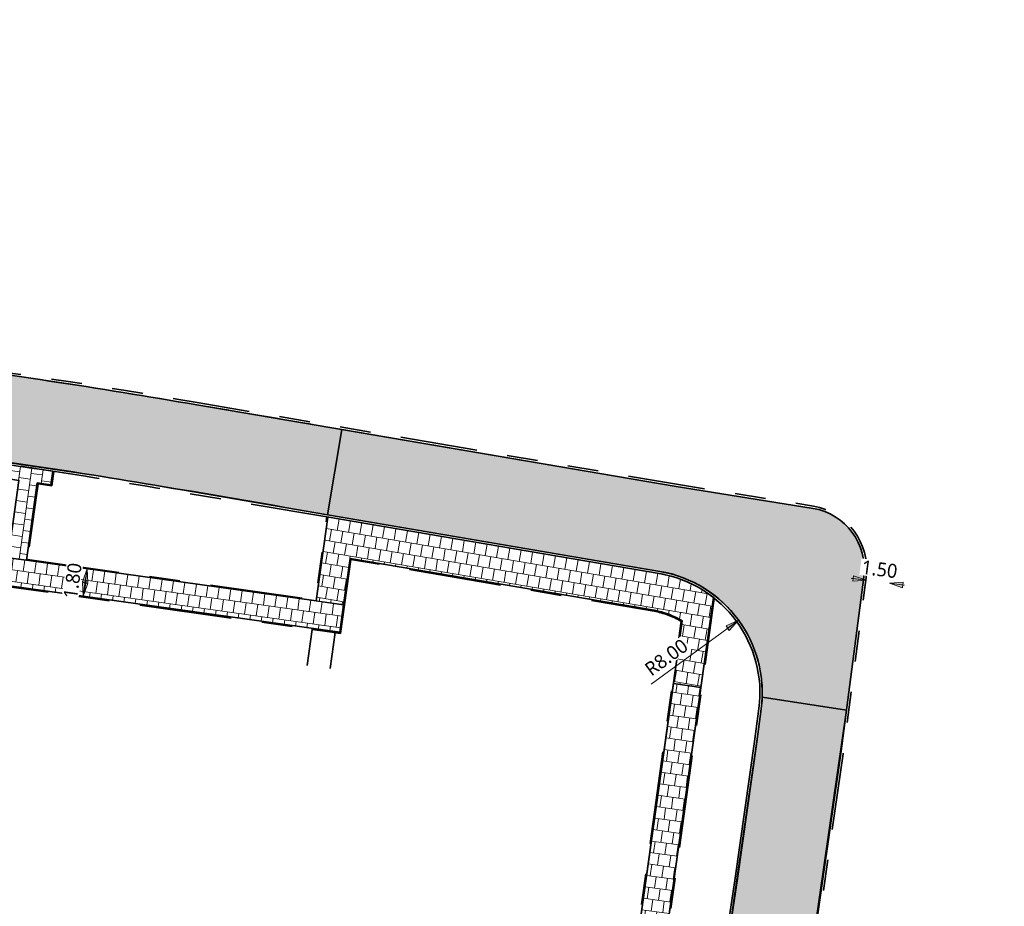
# Model space of a CAD drawing. Header units: metres. Extents: x 253823 to 255319, y 593130 to 593771.
# Tile 36 of 37: x 254162 to 254226, y 593472 to 593529. Entities that reach past the tile are written whole.
import ezdxf

# ---------------------------------------------------------------- set-up
doc = ezdxf.new("R2010")
doc.units = ezdxf.units.M
doc.linetypes.add('VH-OPSLUITBAND_60X200', pattern=[12, 6, -2, 2, -2])
doc.linetypes.add('VH-TROTTOIRBAND_130-150', pattern=[15, 5, -2, 2, -2, 2, -2])
doc.layers.add('HULPLIJN ARCERING', color=6, linetype='Continuous', plot=False)
for name, color, linetype, lineweight in [('N-WE-VH-KANTOPSLUITING_OPSLUITBAND_60X200-G', 150, 'VH-OPSLUITBAND_60X200', 35), ('N-WE-VH-KANTOPSLUITING_TROTTOIRBAND_130 150-G', 210, 'VH-TROTTOIRBAND_130-150', 35), ('N-WE-VH-KANTVERHARDING-G', 2, 'Continuous', 35), ('N-WE-VH-VERHARDING_TEGEL-45MM DIK-A', 252, 'Continuous', 18), ('N-WE-VH-VERHARDING_TEGEL-G', 252, 'Continuous', 35), ('X-XX-AL-M', 7, 'Continuous', 18), ('X-XX-AL-ZONE_LEIDINGSTROOK-NUTS_VOORSTEL-M', 7, 'Continuous', 18)]:
    doc.layers.add(name, color=color, linetype=linetype, lineweight=lineweight)
doc.layers.add('N01-WE-VH-VERHARDING_BETONSTRAATSTEEN-ROODZWART NUANCE-KEPER-A', color=7, linetype='Continuous', lineweight=18, true_color=0xc63527)
doc.styles.add('Roelofs', font='segoeui.ttf', dxfattribs={"height": 1.8})
doc.dimstyles.new('Roelofs Standaard', dxfattribs={"dimtxt": 1.8, "dimasz": 1, "dimexe": 2, "dimexo": 2, "dimgap": 0.7, "dimtad": 1, "dimlfac": -1, "dimzin": 0, "dimdsep": 46, "dimtxsty": 'Roelofs', "dimblk": 'Pijl', "dimcen": 0, "dimdle": 2, "dimclrd": 256, "dimclre": 253, "dimclrt": 256, "dimazin": 0, "dimtfac": 1, "dimtofl": 0, "dimtmove": 0, "dimatfit": 3, "dimldrblk": 'Pijl', "dimfxl": 1, "dimtolj": 1, "dimtzin": 0, "dimlwd": 18, "dimlwe": 18, "dimarcsym": 0})
pattern_1 = [(306.99, (0, 0), (0.3676092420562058, -0.05172953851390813), [0.7875, -0.2625]), (216.9900000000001, (0.4193387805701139, 0.3158797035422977), (0.3676092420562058, -0.05172953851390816), [0.7874999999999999, -0.2625])]

# ---------------------------------------------------------------- blocks, each defined once
blk = doc.blocks.new('Pijl')
h = blk.add_hatch(color=256)
h.paths.add_polyline_path([(2.220446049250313e-16, 0), (-1.75, 0.352142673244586), (-1.749922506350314, 1.310063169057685e-14)])
h.paths.add_polyline_path([(-1.749922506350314, 1.310063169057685e-14), (-1.749845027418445, -0.3520757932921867), (0, 0)])
for p, q in [((-1.901878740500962, 1.4210854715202e-14), (0, 0)), ((0, 0), (-1.75, 0.352142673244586)), ((-1.75, 0.352142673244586), (-1.749845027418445, -0.3520757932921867)), ((0, 0), (-1.749845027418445, -0.3520757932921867))]:
    blk.add_line(p, q)
blk = doc.blocks.new('*D188')
at = {"layer": 'X-XX-AL-ZONE_LEIDINGSTROOK-NUTS_VOORSTEL-M', "lineweight": 18, "transparency": 16777216}
for p, q in [((254216.6220326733, 593493.1237913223), (254216.126205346, 593493.1882526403)), ((254219.1011693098, 593492.801484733), (254219.5969966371, 593492.737023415))]:
    blk.add_line(p, q, dxfattribs=at)
at = {"layer": 'X-XX-AL-ZONE_LEIDINGSTROOK-NUTS_VOORSTEL-M', "lineweight": 18, "transparency": 16777216, "xscale": 0.5, "yscale": 0.5, "zscale": 0.5}
for p, rotation in [((254217.1178600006, 593493.0593300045), 352.5926599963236), ((254218.6053419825, 593492.8659460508), 172.5926599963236)]:
    blk.add_blockref('Pijl', p, dxfattribs=dict(at, rotation=rotation))
at = {"layer": 'X-XX-AL-ZONE_LEIDINGSTROOK-NUTS_VOORSTEL-M', "transparency": 16777216, "insert": (254217.9670451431, 593493.7736995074), "char_height": 0.9, "attachment_point": 5, "rotation": 352.59265999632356, "style": 'Roelofs', "bg_fill": 3, "box_fill_scale": 1.1, "bg_fill_color": 256, "bg_fill_true_color": 13158600, "bg_fill_transparency": 0}
blk.add_mtext('\\A1;1.50', dxfattribs=at)
at = {"layer": 'Defpoints', "color": 0, "transparency": 16777216}
for p in [(254217.1178599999, 593493.05933), (254218.6053419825, 593492.8659460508), (254218.6053419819, 593492.8659460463)]:
    blk.add_point(p, dxfattribs=at)
blk = doc.blocks.new('*D184')
at = {"layer": 'Defpoints', "color": 0, "transparency": 16777216}
blk.add_point((254164.4225182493, 593492.2792504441), dxfattribs=at)
at = {"layer": 'X-XX-AL-M', "color": 253, "lineweight": 18, "transparency": 16777216}
for p, q in [((254165.6628163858, 593493.922923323), (254167.5099499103, 593493.6638774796)), ((254165.4128270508, 593492.1403674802), (254167.2599605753, 593491.8813216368))]:
    blk.add_line(p, q, dxfattribs=at)
at = {"layer": 'X-XX-AL-M', "lineweight": 18, "transparency": 16777216}
blk.add_line((254166.3390932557, 593492.5153590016), (254166.4501996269, 593493.3076060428), dxfattribs=at)
at = {"layer": 'X-XX-AL-M', "lineweight": 18, "transparency": 16777216, "xscale": 0.5, "yscale": 0.5, "zscale": 0.5}
for p, rotation in [((254166.5196411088, 593493.8027604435), 82.01678665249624), ((254166.2696517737, 593492.0202046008), 262.0167866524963)]:
    blk.add_blockref('Pijl', p, dxfattribs=dict(at, rotation=rotation))
at = {"layer": 'X-XX-AL-M', "transparency": 16777216, "insert": (254165.5846857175, 593493.025073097), "char_height": 0.9, "attachment_point": 5, "rotation": 82.01678665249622, "style": 'Roelofs', "bg_fill": 3, "box_fill_scale": 1.1, "bg_fill_color": 256, "bg_fill_true_color": 13158600, "bg_fill_transparency": 0}
blk.add_mtext('\\A1;1.80', dxfattribs=at)
at = {"layer": 'Defpoints', "color": 0, "transparency": 16777216}
for p in [(254164.6725075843, 593494.0618062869), (254166.5196411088, 593493.8027604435)]:
    blk.add_point(p, dxfattribs=at)
blk = doc.blocks.new('*D23')
at = {"layer": 'Defpoints', "color": 0, "transparency": 16777216}
for p in [(254208.8161095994, 593490.4690391), (254202.3533438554, 593485.7538870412)]:
    blk.add_point(p, dxfattribs=at)
at = {"layer": 'X-XX-AL-M', "lineweight": 18, "transparency": 16777216}
blk.add_line((254203.1344022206, 593486.3237373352), (254208.4121867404, 593490.1743420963), dxfattribs=at)
at = {"layer": 'X-XX-AL-M', "lineweight": 18, "transparency": 16777216, "xscale": 0.5, "yscale": 0.5, "zscale": 0.5, "rotation": 36.11401690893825}
blk.add_blockref('Pijl', (254208.8161095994, 593490.4690391), dxfattribs=at)
at = {"layer": 'X-XX-AL-M', "transparency": 16777216, "insert": (254204.1303396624, 593488.0596828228), "char_height": 0.9, "attachment_point": 5, "rotation": 36.11401690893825, "style": 'Roelofs', "bg_fill": 3, "box_fill_scale": 1.1, "bg_fill_color": 256, "bg_fill_true_color": 13158600, "bg_fill_transparency": 0}
blk.add_mtext('\\A1;R8.00', dxfattribs=at)

msp = doc.modelspace()

# ---------------------------------------------------------------- hatches: boundary and pattern name
at = {"layer": 'N-WE-VH-VERHARDING_TEGEL-45MM DIK-A'}
h = msp.add_hatch(dxfattribs=at)
h.set_pattern_fill('AVH-TEGEL_300X300_HALFST-SO', color=149, scale=5, angle=82.02000000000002, pattern_type=2)
h.set_pattern_definition([(82.02000000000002, (254139.8204012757, 593497.5473375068), (-0.2672481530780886, 0.7947977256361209), [0.75, -0.75]), (172.02, (254139.8204012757, 593497.5473375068), (-0.1041205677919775, -0.7427374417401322), [])])
h.paths.add_polyline_path([(254141.0087718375, 593497.3806779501), (254139.8204012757, 593497.5473375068), (254112.8578297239, 593501.3286245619), (254112.5621670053, 593499.5524740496), (254182.9237369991, 593489.6848212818), (254183.1737263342, 593491.4673771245), (254162.5811207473, 593494.3553269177), (254161.3927501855, 593494.5219864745)])
h = msp.add_hatch(dxfattribs=at)
h.set_pattern_fill('AVH-TEGEL_300X300_HALFST-SO', color=149, scale=5, angle=172.02, pattern_type=2)
h.set_pattern_definition([(172.02, (254139.8204012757, 593497.5473375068), (-0.7947977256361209, -0.2672481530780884), [0.75, -0.75]), (262.02, (254139.8204012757, 593497.5473375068), (0.7427374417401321, -0.1041205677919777), [])])
h.paths.add_polyline_path([(254161.3927501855, 593494.5219864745), (254162.0973544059, 593499.5365873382), (254161.2093243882, 593499.6847412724), (254161.3330006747, 593500.5762173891), (254162.0461857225, 593500.4725431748), (254163.5893132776, 593500.2437258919), (254164.3018959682, 593500.1359857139), (254164.175643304, 593499.2448375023), (254163.2856808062, 593499.3792118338), (254162.5811207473, 593494.3553269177)])
h = msp.add_hatch(dxfattribs=at)
h.set_pattern_fill('AVH-TEGEL_300X300_HALFST-SO', color=149, scale=5, angle=260.33, pattern_type=2)
h.set_pattern_definition([(260.33, (254197.6654982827, 593494.5152770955), (0.2436919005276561, -0.8023336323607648), [0.7499999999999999, -0.7499999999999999]), (350.33, (254197.6654982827, 593494.5152770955), (0.1259799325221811, 0.7393436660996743), [])])
edge = h.paths.add_edge_path()
edge.add_line((254203.6712627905, 593493.4924650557), (254182.1540301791, 593497.1569584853))
edge.add_line((254182.1540301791, 593497.1569584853), (254181.3911704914, 593491.7173664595))
edge.add_line((254181.3911704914, 593491.7173664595), (254183.1737263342, 593491.4673771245))
edge.add_line((254183.1737263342, 593491.4673771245), (254183.5957831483, 593494.4768648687))
edge.add_line((254183.5957831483, 593494.4768648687), (254203.3470402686, 593491.1131259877))
edge.add_arc((254202.3534193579, 593485.7544678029), 5.450000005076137, 59.053761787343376, 79.49532438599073, ccw=False)
edge.add_line((254205.1559922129, 593490.4286613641), (254204.5876116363, 593486.3711658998))
edge.add_line((254204.5876116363, 593486.3711658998), (254206.3664725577, 593486.0947994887))
edge.add_line((254206.3664725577, 593486.0947994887), (254207.1853484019, 593491.940504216))
edge.add_arc((254202.3533438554, 593485.7538870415), 7.850000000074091, 52.00868788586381, 80.33496825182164)
h = msp.add_hatch(dxfattribs=at)
h.set_pattern_fill('AVH-TEGEL_300X300_HALFST-SO', color=149, scale=5, angle=262.02, pattern_type=2)
h.set_pattern_definition([(262.02, (253985.4613487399, 593404.4237742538), (0.267248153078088, -0.7947977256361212), [0.75, -0.75]), (352.02, (253985.4613487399, 593404.4237742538), (0.1041205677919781, 0.7427374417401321), [])])
h.paths.add_polyline_path([(254206.3664725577, 593486.0947994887), (254204.5876116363, 593486.3711658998), (254196.265630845, 593426.9630595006), (254198.0482333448, 593426.7134030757)])
at = {"layer": 'N01-WE-VH-VERHARDING_BETONSTRAATSTEEN-ROODZWART NUANCE-KEPER-A'}
h = msp.add_hatch(dxfattribs=at)
h.set_pattern_fill('AVH-BSS_KEIFORMAAT_KEPER-SO', color=256, scale=5, angle=306.99, pattern_type=2)
h.set_pattern_definition(pattern_1)
edge = h.paths.add_edge_path()
edge.add_line((254154.4719993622, 593507.3020944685), (254120.0221491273, 593511.3184506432))
edge.add_arc((254134.9041727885, 593591.8630551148), 81.90792353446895, 249.2765757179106, 259.5316638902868, ccw=False)
edge.add_arc((254107.7330398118, 593519.9469298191), 5.030230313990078, 168.6737733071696, 248.8790853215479, ccw=False)
edge.add_line((254102.8007739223, 593520.9348418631), (254101.1496108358, 593507.9773938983))
edge.add_line((254101.1496108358, 593507.9773938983), (254107.3626677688, 593507.3995543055))
edge.add_arc((254097.5059132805, 593402.4936800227), 105.3679176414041, 80.59502778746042, 84.6323569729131, ccw=False)
edge.add_line((254114.7242509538, 593506.4452404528), (254118.3478186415, 593505.8785452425))
edge.add_line((254118.3478186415, 593505.8785452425), (254118.4187, 593505.86746))
edge.add_line((254118.4187, 593505.86746), (254153.80040386, 593501.742463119))
edge.add_arc((254081.297350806, 592945.2136488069), 561.2316935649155, 79.65089430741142, 82.57746620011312, ccw=False)
edge.add_line((254182.1200394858, 593497.3149070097), (254183.0602109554, 593502.8354212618))
edge.add_arc((253911.9338156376, 591936.5951000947), 1589.533977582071, 80.17905348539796, 80.80161101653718)
edge.add_arc((254104.1688430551, 593104.8335211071), 405.6000000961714, 81.22767607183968, 82.87574272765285)
h = msp.add_hatch(dxfattribs=at)
h.set_pattern_fill('AVH-BSS_KEIFORMAAT_KEPER-SO', color=256, scale=5, angle=306.99, pattern_type=2)
h.set_pattern_definition(pattern_1)
edge = h.paths.add_edge_path()
edge.add_arc((254212.9772983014, 593493.7842369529), 4.000000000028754, 352.5926599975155, 440.3349682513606)
edge.add_line((254213.6488493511, 593497.7274614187), (254204.6366174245, 593499.160850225))
edge.add_line((254204.6366174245, 593499.160850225), (254183.0602109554, 593502.8354212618))
edge.add_line((254183.0602109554, 593502.8354212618), (254182.1200394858, 593497.3149070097))
edge.add_line((254182.1200394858, 593497.3149070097), (254203.6964459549, 593493.640335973))
edge.add_arc((254202.3533438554, 593485.7538870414), 8.000000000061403, -1.9895973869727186, 80.3349682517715, ccw=False)
edge.add_line((254210.3485210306, 593485.4761426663), (254215.8203248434, 593484.6260352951))
edge.add_line((254215.8203248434, 593484.6260352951), (254216.9439169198, 593493.2685464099))
h = msp.add_hatch(dxfattribs=at)
h.set_pattern_fill('AVH-BSS_KEIFORMAAT_KEPER-SO', color=256, scale=5, angle=306.99, pattern_type=2)
h.set_pattern_definition(pattern_1)
edge = h.paths.add_edge_path()
edge.add_line((254215.8203248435, 593484.6260352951), (254210.3485210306, 593485.4761426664))
edge.add_arc((254202.3533438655, 593485.7538870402), 7.999999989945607, 352.59265999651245, 358.0104026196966, ccw=False)
edge.add_line((254210.2865810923, 593484.7225059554), (254197.5789246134, 593396.7626203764))
edge.add_line((254197.5789246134, 593396.7626203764), (254203.0222178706, 593395.9748650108))
edge.add_line((254203.0222178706, 593395.9748650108), (254215.8203248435, 593484.6260352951))

# ---------------------------------------------------------------- linework, layer by layer
at = {"layer": 'Defpoints'}
msp.add_lwpolyline([(254154.4719993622, 593507.3020944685), (254120.0221491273, 593511.3184506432, -0.04477615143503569), (254105.9204600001, 593515.25462, -0.3649850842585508), (254102.8007739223, 593520.9348418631), (254101.1496108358, 593507.9773938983), (254107.3626677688, 593507.3995543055, -0.01761799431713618), (254114.7242509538, 593506.4452404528), (254118.3478186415, 593505.8785452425), (254118.4187, 593505.86746), (254153.80040386, 593501.742463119, -0.0127702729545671), (254182.1200394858, 593497.3149070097), (254183.0602109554, 593502.8354212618, 0.002716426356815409), (254166.0262768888, 593505.6888790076, 0.007191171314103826)], format="xyb", close=True, dxfattribs=at)
at = {"layer": 'Defpoints', "flags": 128}
msp.add_lwpolyline([(254182.1200394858, 593497.3149070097), (254183.0602109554, 593502.8354212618)], dxfattribs=at)
at = {"layer": 'HULPLIJN ARCERING', "flags": 128}
for points in [[(254154.4719993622, 593507.3020944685), (254120.0221491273, 593511.3184506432, -0.003181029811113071), (254118.9985257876, 593511.5143256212), (254118.3478186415, 593505.8785452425), (254118.4187, 593505.86746), (254153.80040386, 593501.742463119, -0.01277027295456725), (254182.1200394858, 593497.3149070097), (254183.0602109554, 593502.8354212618, 0.002716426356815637), (254166.0262768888, 593505.6888790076, 0.007191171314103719)], [(254216.9439169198, 593493.2685464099, 0.4027188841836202), (254213.6488493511, 593497.7274614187), (254204.6366174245, 593499.160850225), (254183.0602109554, 593502.8354212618), (254182.1200394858, 593497.3149070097), (254203.6964459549, 593493.640335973, -0.3754996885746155), (254210.3485210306, 593485.4761426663), (254215.8203248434, 593484.6260352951)], [(254203.6712627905, 593493.4924650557), (254182.1540301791, 593497.1569584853), (254181.3911704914, 593491.7173664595), (254183.1737263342, 593491.4673771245), (254183.5957831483, 593494.4768648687), (254203.3470402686, 593491.1131259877, -0.08943042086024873), (254205.1559922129, 593490.4286613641), (254204.5876116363, 593486.3711658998), (254206.3664725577, 593486.0947994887), (254207.1853484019, 593491.940504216, 0.1242299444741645)], [(254215.8203248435, 593484.6260352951), (254210.3485210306, 593485.4761426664, -0.02364376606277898), (254210.2865810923, 593484.7225059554), (254197.5789246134, 593396.7626203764), (254203.0222178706, 593395.9748650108)]]:
    msp.add_lwpolyline(points, format="xyb", close=True, dxfattribs=at)
for points in [[(254141.0087718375, 593497.3806779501), (254139.8204012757, 593497.5473375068), (254112.8578297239, 593501.3286245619), (254112.5621670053, 593499.5524740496), (254182.9237369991, 593489.6848212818), (254183.1737263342, 593491.4673771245), (254162.5811207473, 593494.3553269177), (254161.3927501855, 593494.5219864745)], [(254206.3664725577, 593486.0947994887), (254204.5876116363, 593486.3711658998), (254196.265630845, 593426.9630595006), (254198.0482333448, 593426.7134030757)]]:
    msp.add_lwpolyline(points, close=True, dxfattribs=at)
at = {"layer": 'N-WE-VH-KANTOPSLUITING_OPSLUITBAND_60X200-G', "flags": 128}
for points in [[(254164.361216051, 593500.1269574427), (254164.2265565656, 593499.1764700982), (254163.3366782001, 593499.3108317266), (254162.6488722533, 593494.4064124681)], [(254183.6466204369, 593494.4073431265), (254182.9748225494, 593489.6170697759), (254112.6117496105, 593499.4849333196), (254097.0527744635, 593406.016667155), (254191.4194960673, 593392.8005115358)], [(254162.6488722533, 593494.4064124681), (254181.3400849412, 593491.7851179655), (254182.0948563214, 593497.1670360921)], [(254193.3209388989, 593392.5342125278), (254207.2399100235, 593491.8974992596)], [(254191.4194960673, 593392.8005115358), (254205.0910381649, 593490.3974779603)]]:
    msp.add_lwpolyline(points, dxfattribs=at)
msp.add_lwpolyline([(254205.0910381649, 593490.3974779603, 0.08755541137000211), (254203.3365323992, 593491.0540516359), (254183.6466204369, 593494.4073431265)], format="xyb", dxfattribs=at)
at = {"layer": 'N-WE-VH-KANTOPSLUITING_TROTTOIRBAND_130 150-G', "flags": 128}
for points in [[(254168.9448046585, 593180.4543274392), (254169.5569567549, 593184.1430390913), (254169.9362032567, 593186.3705748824), (254171.0561023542, 593193.1922375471), (254171.7726023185, 593197.5258046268), (254173.9513167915, 593210.7764424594), (254174.4552657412, 593213.8886423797), (254176.6475751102, 593227.0863623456), (254177.7863897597, 593233.999193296), (254180.1402061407, 593247.920244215), (254182.9383714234, 593264.6897554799), (254185.1348506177, 593277.9207285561), (254185.8093154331, 593281.9998871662), (254187.9326312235, 593295.2942295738), (254188.5222623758, 593299.0464411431), (254189.8683782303, 593307.5962960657), (254191.2169346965, 593316.050578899), (254193.0246601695, 593327.5538173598), (254194.1105548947, 593334.3629963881), (254194.9273042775, 593339.614997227), (254195.5649815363, 593343.6309630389), (254195.7399007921, 593344.7375884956), (254197.5930888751, 593357.2856354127), (254197.9886439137, 593359.9588578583), (254200.3882264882, 593376.7555814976), (254202.6304774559, 593392.1947607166), (254203.0444133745, 593395.0809537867), (254205.5182986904, 593412.1751988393), (254208.2019626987, 593430.5689818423), (254209.503622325, 593439.6446864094), (254210.8728737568, 593448.9866736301), (254211.1400477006, 593450.9550060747), (254211.6860341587, 593454.728550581), (254213.3121263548, 593465.8840076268), (254213.7986428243, 593469.2840751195), (254214.3286844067, 593472.9079222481), (254215.6050143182, 593481.806408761), (254217.092665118, 593493.2492080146, 0.4027188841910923), (254213.6740325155, 593497.8753323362), (254204.6609903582, 593499.3088591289), (254173.6638896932, 593504.5878219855, 0.01194656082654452), (254154.4899863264, 593507.4510134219), (254120.0444882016, 593511.4668622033, -0.04475974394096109), (254105.9738725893, 593515.3947885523, -0.3459023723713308), (254102.9013724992, 593520.5407228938), (254102.9495511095, 593520.91572777)], [(254163.239699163, 593500.2961066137, 0.0006605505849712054), (254162.1946021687, 593500.4508031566, 0.0006605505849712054)], [(254182.0948563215, 593497.1670360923), (254172.6633184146, 593498.7732746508, 0.005747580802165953), (254163.589313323, 593500.243726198, 0.005747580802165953)]]:
    msp.add_lwpolyline(points, format="xyb", dxfattribs=at)
at = {"layer": 'N-WE-VH-KANTOPSLUITING_TROTTOIRBAND_130 150-G', "linetype": 'ByBlock', "flags": 128}
msp.add_lwpolyline([(254201.7317565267, 593426.3962849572), (254202.4617102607, 593431.3993742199), (254203.7636395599, 593440.4769590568), (254205.129720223, 593449.7973130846), (254205.3961754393, 593451.7603504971), (254205.9462462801, 593455.5621239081), (254207.5716837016, 593466.7130890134), (254208.0584006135, 593470.114557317), (254208.588582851, 593473.7393660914), (254209.8583443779, 593482.592058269), (254210.1378328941, 593484.7418443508, 0.4027188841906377), (254203.6712627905, 593493.4924650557), (254182.0948563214, 593497.1670360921)], format="xyb", dxfattribs=at)
at = {"layer": 'N-WE-VH-KANTVERHARDING-G'}
for points in [[(254102.8007739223, 593520.9348418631), (254102.752595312, 593520.5598369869, 0.3459226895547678), (254105.9204600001, 593515.25462, 0.04477615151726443), (254120.0221491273, 593511.3184506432), (254154.4719993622, 593507.3020944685, -0.01194633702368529), (254173.6384523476, 593504.4399943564), (254204.6366174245, 593499.160850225), (254213.6488493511, 593497.7274614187, -0.4027188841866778), (254216.9439169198, 593493.2685464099), (254215.4563935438, 593481.8267272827), (254214.1802335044, 593472.9294251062), (254213.6501882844, 593469.3055531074), (254213.163666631, 593465.9054493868), (254211.5375913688, 593454.750108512), (254210.9914992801, 593450.9758339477), (254210.724343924, 593449.0076384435), (254209.3551744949, 593439.666210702), (254208.0535078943, 593430.5904575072), (254205.3698576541, 593412.1967688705), (254202.8959462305, 593395.1023434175), (254202.481996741, 593392.2160557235), (254200.2397691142, 593376.7771422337), (254197.8402046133, 593359.9804429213)], [(254182.1200394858, 593497.3149070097), (254172.6887575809, 593498.9211019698, 0.01193789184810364), (254153.80040386, 593501.742463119), (254118.4187, 593505.86746), (254114.7242509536, 593506.4452404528, 0.4113390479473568), (254109.0195587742, 593502.3263466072), (254108.6491421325, 593500.1012447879), (254107.9006382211, 593495.6047926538)], [(254187.7540310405, 593389.2639288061), (254190.4090792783, 593388.8926992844, 0.4131805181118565), (254197.1791473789, 593393.983096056), (254197.452150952, 593395.886629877), (254199.9270196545, 593412.9876700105), (254202.6101650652, 593431.377898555), (254203.91208739, 593440.4554347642), (254205.2782500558, 593449.7763482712), (254205.5447238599, 593451.7395226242), (254206.09468907, 593455.5405659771), (254207.7201434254, 593466.6916472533), (254208.2068551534, 593470.0930793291), (254208.7370337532, 593473.7178632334), (254210.0069651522, 593482.5717397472), (254210.2865810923, 593484.7225059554, 0.4027188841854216), (254203.6964459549, 593493.640335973), (254182.1200394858, 593497.3149070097)], [(254205.1559922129, 593490.428661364, 0.08943042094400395), (254203.3470402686, 593491.1131259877), (254183.5957831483, 593494.4768648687)]]:
    msp.add_lwpolyline(points, format="xyb", dxfattribs=at)
msp.add_lwpolyline([(254161.3927501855, 593494.5219864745), (254162.0973544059, 593499.5365873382), (254161.2093243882, 593499.6847412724), (254161.3330006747, 593500.5762173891), (254162.0461857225, 593500.4725431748), (254163.5893132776, 593500.2437258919), (254164.3018959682, 593500.1359857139), (254164.175643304, 593499.2448375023), (254163.2856808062, 593499.3792118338), (254162.5811207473, 593494.3553269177)], close=True, dxfattribs=at)
for points in [[(254164.3018959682, 593500.1359857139), (254164.175643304, 593499.2448375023), (254163.2856808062, 593499.3792118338), (254162.5811207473, 593494.3553269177)], [(254112.5621670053, 593499.5524740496), (254182.9237369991, 593489.6848212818), (254183.5957831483, 593494.4768648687)], [(254162.5811207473, 593494.3553269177), (254181.3911704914, 593491.7173664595), (254182.1540301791, 593497.1569584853)], [(254207.1853484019, 593491.940504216), (254193.2531951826, 593392.4831145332), (254196.3817781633, 593392.0449532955)], [(254191.470592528, 593392.7327698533), (254205.1559922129, 593490.4286613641)]]:
    msp.add_lwpolyline(points, dxfattribs=at)
msp.add_lwpolyline([(254112.5621670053, 593499.5524740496), (254096.9834791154, 593405.965786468), (254191.470592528, 593392.7327698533), (254205.1559922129, 593490.4286613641, 0.08943042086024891), (254203.3470402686, 593491.1131259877), (254183.5957831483, 593494.4768648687), (254182.9237369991, 593489.6848212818)], format="xyb", close=True, dxfattribs=at)
at = {"layer": 'N-WE-VH-VERHARDING_TEGEL-G', "color": 1}
msp.add_lwpolyline([(254180.8041979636, 593487.5348193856), (254181.1320153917, 593489.8755088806), (254182.6174786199, 593489.6671844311), (254182.2920240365, 593487.3433696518)], dxfattribs=at)

# ---------------------------------------------------------------- next in the draw order: dimensions: what is measured, and where the dimension line sits
at = {"layer": 'X-XX-AL-M'}
dim = msp.add_linear_dim(base=(254166.5196411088, 593493.8027604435), p1=(254164.4225182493, 593492.2792504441), p2=(254164.6725075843, 593494.0618062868), angle=82.01678665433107, dimstyle='Roelofs Standaard', override={"dimtfill": 1}, dxfattribs=at)
dim.commit()
dim.dimension.update_dxf_attribs({"geometry": '*D184', "text_midpoint": (254166.3946464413, 593492.9114825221), "dimtype": 161})
dim = msp.add_radius_dim(center=(254202.3533438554, 593485.7538870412), mpoint=(254208.8161095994, 593490.4690391), dimstyle='Roelofs Standaard', override={"dimtfill": 1}, dxfattribs=at)
dim.commit()
dim.dimension.update_dxf_attribs({"geometry": '*D23', "text_midpoint": (254204.6109177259, 593487.4009843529), "dimtype": 164})
at = {"layer": 'X-XX-AL-ZONE_LEIDINGSTROOK-NUTS_VOORSTEL-M'}
dim = msp.add_linear_dim(base=(254218.6053419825, 593492.8659460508, -0.60562), p1=(254217.11786, 593493.05933, -0.60562), p2=(254218.6053419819, 593492.8659460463, -0.60562), angle=352.59265999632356, dimstyle='Roelofs Standaard', override={"dimtfill": 1}, dxfattribs=at)
dim.commit()
dim.dimension.update_dxf_attribs({"geometry": '*D188', "text_midpoint": (254217.8616009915, 593492.9626380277, -0.60562), "dimtype": 161})

# ---------------------------------------------------------------- next in the draw order: hatches: boundary and pattern name
at = {"layer": 'N-WE-VH-VERHARDING_TEGEL-45MM DIK-A'}
h = msp.add_hatch(dxfattribs=at)
h.set_pattern_fill('AVH-TEGEL_300X300_HALFST-SO', color=256, scale=5, angle=226.76, pattern_type=2)
h.set_pattern_definition([(226.76, (254809.8196349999, 593427.3387152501), (-0.2406079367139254, -0.8032638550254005), [0.75, -0.75]), (316.7599999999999, (254809.8196349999, 593427.3387152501), (0.5137918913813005, 0.5463679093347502), [])])
edge = h.paths.add_edge_path()
edge.add_arc((254170.7193443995, 593437.0028612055), 2.99999999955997, 205.731102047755, 246.6597059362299, ccw=False)
edge.add_arc((254141.0434996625, 593422.7313644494), 29.92918850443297, 25.67873054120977, 68.02321069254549)
edge.add_line((254152.2439285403, 593450.4857644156), (254141.8916252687, 593454.6744965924))
edge.add_arc((254151.8932526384, 593480.0965588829), 27.3187445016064, 236.1834962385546, 248.524176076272, ccw=False)
edge.add_arc((254503.3551709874, 594021.3239924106), 672.647475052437, 236.5057343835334, 236.9679318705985, ccw=False)
edge.add_line((254132.1522914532, 593460.3756454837), (254131.8753923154, 593458.4045818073))
edge.add_line((254131.8753923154, 593458.4045818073), (254135.702142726, 593455.8943966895))
edge.add_arc((254153.1439783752, 593482.4842889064), 31.79999998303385, 236.7368331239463, 247.9708391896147)
edge.add_arc((652243.2573632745, 1577333.217957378), 1061369.637125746, 247.9705377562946, 247.971140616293)
edge.add_arc((254141.0160965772, 593422.7005674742), 28.16800612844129, 22.174887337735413, 67.99831084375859, ccw=False)
edge.add_line((254167.100687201, 593433.3321572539), (254168.907492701, 593432.5569885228))
edge.add_arc((254187.3791891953, 593475.6118248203), 46.84999999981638, 246.7793507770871, 253.7743726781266)
edge.add_line((254174.2883341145, 593430.6279164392), (254174.7602214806, 593433.9972983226))
edge.add_line((254174.7602214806, 593433.9972983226), (254172.9742044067, 593434.2225739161))
edge.add_line((254172.9742044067, 593434.2225739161), (254172.8009911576, 593432.9857923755))
edge.add_arc((254187.3791891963, 593475.6118248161), 45.04999999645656, 246.6597059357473, 251.11919777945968, ccw=False)

doc.saveas('drawing.dxf')
